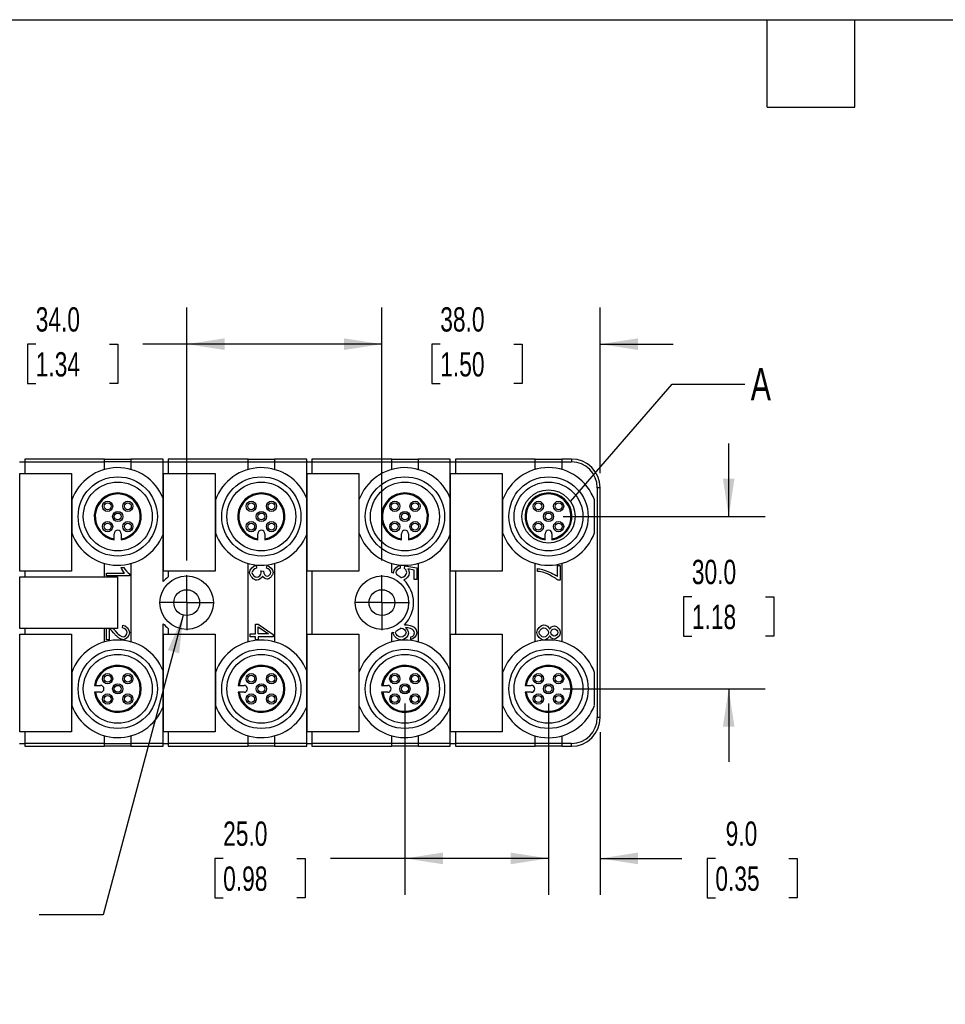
# Model space of a CAD drawing. Header units: millimetres. Extents: x 13 to 546, y 13 to 419.
# Tile 3 of 11: x 142 to 303, y 248 to 419. Entities that reach past the tile are written whole.
import ezdxf

# ---------------------------------------------------------------- set-up
doc = ezdxf.new("R2010")
doc.units = ezdxf.units.MM
doc.header["$LTSCALE"] = 2
doc.linetypes.add('SLD-Center', pattern=[19.05, 15.24, -1.27, 1.27, -1.27])
doc.linetypes.add('SLD-Solid', pattern=[0])
doc.layers.add('CENTER', color=40, linetype='SLD-Center')
doc.layers.add('DIMENSIONS', color=140, linetype='SLD-Solid', lineweight=25)
doc.layers.add('TEXT', color=140, linetype='SLD-Solid', lineweight=25)
doc.styles.add('SLDTEXTSTYLE0', font='TXT', dxfattribs={"width": 0.7})
doc.dimstyles.new('SLDDIMSTYLE0', dxfattribs={"dimtxt": 4.316016, "dimasz": 6.604, "dimexe": 0, "dimexo": 0.0625, "dimgap": 1.079004, "dimtad": 0, "dimtih": 1, "dimtoh": 1, "dimdec": 1, "dimrnd": 1e-09, "dimzin": 4, "dimdsep": 46, "dimtxsty": 'SLDTEXTSTYLE0', "dimsah": 1, "dimcen": 0.09, "dimadec": 0, "dimazin": 1, "dimtfac": 1, "dimtdec": 1, "dimtofl": 0, "dimtmove": 0, "dimatfit": 3, "dimfxl": 0, "dimfrac": 2, "dimtolj": 1, "dimtzin": 12, "dimarcsym": 0})
doc.dimstyles.new('SLDDIMSTYLE3', dxfattribs={"dimtxt": 4.316016, "dimasz": 6.604, "dimexe": 0, "dimexo": 0.0625, "dimgap": 1.079004, "dimtad": 0, "dimtih": 1, "dimtoh": 1, "dimdec": 1, "dimrnd": 1e-09, "dimzin": 4, "dimdsep": 46, "dimtxsty": 'SLDTEXTSTYLE0', "dimsah": 1, "dimcen": 0.09, "dimadec": 0, "dimazin": 1, "dimtfac": 1, "dimtdec": 1, "dimtmove": 0, "dimatfit": 0, "dimfxl": 0, "dimfrac": 2, "dimtolj": 1, "dimtzin": 12, "dimarcsym": 0})
doc.dimstyles.new('SLDDIMSTYLE4', dxfattribs={"dimtxt": 4.316016, "dimasz": 6.604, "dimexe": 0, "dimexo": 0.0625, "dimgap": 1.079004, "dimtad": 0, "dimtih": 1, "dimtoh": 1, "dimdec": 1, "dimrnd": 1e-09, "dimzin": 12, "dimdsep": 46, "dimtxsty": 'SLDTEXTSTYLE0', "dimsah": 1, "dimcen": 0, "dimadec": 0, "dimazin": 3, "dimtfac": 1, "dimtdec": 1, "dimtofl": 0, "dimtmove": 0, "dimatfit": 3, "dimfxl": 0, "dimfrac": 2, "dimtolj": 1, "dimtzin": 12, "dimarcsym": 0})
doc.dimstyles.new('SLDDIMSTYLE5', dxfattribs={"dimtxt": 0.18, "dimasz": 6.604, "dimexe": 0, "dimexo": 0.0625, "dimgap": 0, "dimtad": 0, "dimtih": 1, "dimtoh": 1, "dimdec": 0, "dimrnd": 1e-09, "dimzin": 0, "dimdsep": 46, "dimtxsty": 'Standard', "dimblk1": 'NONE', "dimblk2": 'NONE', "dimsah": 1, "dimcen": 0.09, "dimadec": 0, "dimazin": 0, "dimtfac": 6.604, "dimtdec": 0, "dimtofl": 0, "dimtmove": 0, "dimatfit": 3, "dimldrblk": 'NONE', "dimfxl": 0, "dimfrac": 2, "dimtolj": 1, "dimtzin": 0, "dimarcsym": 0})

# ---------------------------------------------------------------- blocks, each defined once
blk = doc.blocks.new('_D_6')
at = {"layer": 'DIMENSIONS'}
for p, q in [((208.68, 300.09), (208.68, 266.76)), ((233.68, 300.09), (233.68, 266.76)), ((177.03, 273.11), (175.58, 273.11)), ((175.58, 273.11), (175.58, 266.25)), ((189.86, 273.11), (191.31, 273.11)), ((191.31, 273.11), (191.31, 266.25)), ((208.68, 273.11), (195.71, 273.11)), ((233.68, 273.11), (208.68, 273.11)), ((175.58, 266.25), (177.03, 266.25)), ((191.31, 266.25), (189.86, 266.25))]:
    blk.add_line(p, q, dxfattribs=at)
for points in [[(208.68, 273.11), (215.28, 272.1), (215.28, 274.13)], [(233.68, 273.11), (227.07, 274.13), (227.07, 272.1)]]:
    blk.add_solid(points, dxfattribs=at)
at = {"layer": 'DIMENSIONS', "char_height": 4.233, "attachment_point": 1, "style": 'SLDTEXTSTYLE0'}
for s, insert in [('25.0', (177.03, 279.54)), ('0.98', (177.03, 271.71))]:
    blk.add_mtext(s, dxfattribs=dict(at, insert=insert))
blk = doc.blocks.new('_D_7')
at = {"layer": 'DIMENSIONS'}
for p, q in [((233.68, 300.09), (233.68, 266.76)), ((242.68, 295.09), (242.68, 266.76)), ((233.68, 273.11), (220.98, 273.11)), ((242.68, 273.11), (256.88, 273.11)), ((262.73, 273.11), (261.28, 273.11)), ((261.28, 273.11), (261.28, 266.25)), ((275.55, 273.11), (277, 273.11)), ((277, 273.11), (277, 266.25)), ((261.28, 266.25), (262.73, 266.25)), ((277, 266.25), (275.55, 266.25))]:
    blk.add_line(p, q, dxfattribs=at)
for points in [[(233.68, 273.11), (227.07, 274.13), (227.07, 272.1)], [(242.68, 273.11), (249.28, 272.1), (249.28, 274.13)]]:
    blk.add_solid(points, dxfattribs=at)
at = {"layer": 'DIMENSIONS', "char_height": 4.233, "attachment_point": 1, "style": 'SLDTEXTSTYLE0'}
for s, insert in [('9.0', (264.52, 279.54)), ('0.35', (262.73, 271.71))]:
    blk.add_mtext(s, dxfattribs=dict(at, insert=insert))
blk = doc.blocks.new('_D_8')
at = {"layer": 'DIMENSIONS'}
for p, q in [((265.05, 332.63), (265.05, 345.33)), ((236.22, 332.63), (271.4, 332.63)), ((258.64, 318.67), (257.19, 318.67)), ((257.19, 318.67), (257.19, 311.81)), ((271.47, 318.67), (272.91, 318.67)), ((272.91, 318.67), (272.91, 311.81)), ((257.19, 311.81), (258.64, 311.81)), ((272.91, 311.81), (271.47, 311.81)), ((236.22, 302.63), (271.4, 302.63)), ((265.05, 302.63), (265.05, 289.93))]:
    blk.add_line(p, q, dxfattribs=at)
for points in [[(265.05, 332.63), (266.07, 339.23), (264.04, 339.23)], [(265.05, 302.63), (264.04, 296.02), (266.07, 296.02)]]:
    blk.add_solid(points, dxfattribs=at)
at = {"layer": 'DIMENSIONS', "char_height": 4.233, "attachment_point": 1, "style": 'SLDTEXTSTYLE0'}
for s, insert in [('30.0', (258.64, 325.09)), ('1.18', (258.64, 317.26))]:
    blk.add_mtext(s, dxfattribs=dict(at, insert=insert))
blk = doc.blocks.new('_D_9')
at = {"layer": 'DIMENSIONS'}
for p, q in [((204.68, 324.96), (204.68, 368.98)), ((242.68, 340.17), (242.68, 368.98)), ((204.68, 362.63), (191.98, 362.63)), ((214.83, 362.63), (213.38, 362.63)), ((213.38, 362.63), (213.38, 355.77)), ((227.66, 362.63), (229.11, 362.63)), ((229.11, 362.63), (229.11, 355.77)), ((242.68, 362.63), (255.38, 362.63)), ((213.38, 355.77), (214.83, 355.77)), ((229.11, 355.77), (227.66, 355.77))]:
    blk.add_line(p, q, dxfattribs=at)
for points in [[(204.68, 362.63), (198.07, 363.64), (198.07, 361.61)], [(242.68, 362.63), (249.28, 361.61), (249.28, 363.64)]]:
    blk.add_solid(points, dxfattribs=at)
at = {"layer": 'DIMENSIONS', "char_height": 4.233, "attachment_point": 1, "style": 'SLDTEXTSTYLE0'}
for s, insert in [('38.0', (214.83, 369.05)), ('1.50', (214.83, 361.23))]:
    blk.add_mtext(s, dxfattribs=dict(at, insert=insert))
blk = doc.blocks.new('_D_10')
at = {"layer": 'DIMENSIONS'}
for p, q in [((170.68, 324.96), (170.68, 368.98)), ((204.68, 324.96), (204.68, 368.98)), ((144.39, 362.63), (142.94, 362.63)), ((142.94, 362.63), (142.94, 355.77)), ((157.22, 362.63), (158.67, 362.63)), ((158.67, 362.63), (158.67, 355.77)), ((170.68, 362.63), (163.07, 362.63)), ((204.68, 362.63), (170.68, 362.63)), ((142.94, 355.77), (144.39, 355.77)), ((158.67, 355.77), (157.22, 355.77))]:
    blk.add_line(p, q, dxfattribs=at)
for points in [[(170.68, 362.63), (177.28, 361.61), (177.28, 363.64)], [(204.68, 362.63), (198.07, 363.64), (198.07, 361.61)]]:
    blk.add_solid(points, dxfattribs=at)
at = {"layer": 'DIMENSIONS', "char_height": 4.233, "attachment_point": 1, "style": 'SLDTEXTSTYLE0'}
for s, insert in [('34.0', (144.39, 369.05)), ('1.34', (144.39, 361.23))]:
    blk.add_mtext(s, dxfattribs=dict(at, insert=insert))
blk = doc.blocks.new('_D_11')
at = {"layer": 'DIMENSIONS'}
for p, q in [((170.09, 315.45), (156.12, 263.31)), ((122.81, 269.57), (121.36, 269.57)), ((121.36, 269.57), (121.36, 262.71)), ((135.64, 269.57), (137.09, 269.57)), ((137.09, 269.57), (137.09, 262.71)), ((121.36, 262.71), (122.81, 262.71)), ((137.09, 262.71), (135.64, 262.71)), ((156.12, 263.31), (145.01, 263.31))]:
    blk.add_line(p, q, dxfattribs=at)
blk.add_solid([(170.09, 315.45), (167.4, 309.34), (169.37, 308.81)], dxfattribs=at)
at = {"layer": 'DIMENSIONS', "char_height": 4.233, "attachment_point": 1, "style": 'SLDTEXTSTYLE0'}
for s, insert in [('%%c', (121.35, 276)), ('4.5', (127.87, 276)), ('0.18', (122.81, 268.17)), ('THRU X2', (116.61, 260.35))]:
    blk.add_mtext(s, dxfattribs=dict(at, insert=insert))
blk = doc.blocks.new('SW_CENTERMARKSYMBOL_0')
at = {"layer": 'CENTER', "color": 0}
for p, q in [((0, 2.54), (0, 4.79)), ((0, 0), (0, 2.54)), ((-2.54, 0), (-4.79, 0)), ((0, 0), (-2.54, 0)), ((0, 0), (0, -2.54)), ((0, 0), (2.54, 0)), ((2.54, 0), (4.79, 0)), ((0, -2.54), (0, -4.79))]:
    blk.add_line(p, q, dxfattribs=at)
blk = doc.blocks.new('SW_CENTERMARKSYMBOL_1')
at = {"layer": 'CENTER', "color": 0}
for p, q in [((0, 2.54), (0, 4.79)), ((0, 0), (0, 2.54)), ((-2.54, 0), (-4.79, 0)), ((0, 0), (-2.54, 0)), ((0, 0), (0, -2.54)), ((0, 0), (2.54, 0)), ((2.54, 0), (4.79, 0)), ((0, -2.54), (0, -4.79))]:
    blk.add_line(p, q, dxfattribs=at)
blk = doc.blocks.new('_None')

msp = doc.modelspace()

# ---------------------------------------------------------------- linework, layer by layer
for p, q in [((141.58, 342.13), (142.48, 342.13)), ((156.38, 342.63), (142.48, 342.63)), ((142.48, 342.63), (142.48, 342.13)), ((142.48, 342.13), (156.38, 342.13)), ((142.48, 342.13), (142.48, 340.13)), ((156.38, 342.13), (156.38, 342.63)), ((156.38, 342.63), (160.98, 342.63)), ((156.38, 340.81), (156.38, 342.13)), ((160.98, 342.13), (156.38, 342.13)), ((166.58, 342.63), (160.98, 342.63)), ((160.98, 342.63), (160.98, 342.13)), ((160.98, 342.13), (166.58, 342.13)), ((160.98, 342.13), (160.98, 340.81)), ((166.58, 342.13), (166.58, 342.63)), ((166.58, 335.76), (166.58, 342.13)), ((166.58, 342.13), (167.48, 342.13)), ((181.38, 342.63), (167.48, 342.63)), ((167.48, 342.63), (167.48, 342.13)), ((167.48, 342.13), (181.38, 342.13)), ((167.48, 342.13), (167.48, 340.13)), ((181.38, 342.13), (181.38, 342.63)), ((181.38, 342.63), (185.98, 342.63)), ((181.38, 340.81), (181.38, 342.13)), ((181.38, 342.13), (185.98, 342.13)), ((191.58, 342.63), (185.98, 342.63)), ((185.98, 342.63), (185.98, 342.13)), ((185.98, 342.13), (191.58, 342.13)), ((185.98, 342.13), (185.98, 340.81)), ((191.58, 342.13), (191.58, 342.63)), ((191.58, 335.76), (191.58, 342.13)), ((191.58, 342.13), (192.48, 342.13)), ((206.38, 342.63), (192.48, 342.63)), ((192.48, 342.63), (192.48, 342.13)), ((192.48, 342.13), (206.38, 342.13)), ((192.48, 342.13), (192.48, 340.13)), ((206.38, 342.13), (206.38, 342.63)), ((206.38, 342.63), (210.98, 342.63)), ((206.38, 340.81), (206.38, 342.13)), ((206.38, 342.13), (210.98, 342.13)), ((216.58, 342.63), (210.98, 342.63)), ((210.98, 342.63), (210.98, 342.13)), ((210.98, 342.13), (216.58, 342.13)), ((210.98, 342.13), (210.98, 340.81)), ((216.58, 342.13), (216.58, 342.63)), ((216.58, 335.76), (216.58, 342.13)), ((216.58, 342.13), (217.48, 342.13)), ((231.38, 342.63), (217.48, 342.63)), ((217.48, 342.63), (217.48, 342.13)), ((217.48, 342.13), (231.38, 342.13)), ((217.48, 342.13), (217.48, 340.13)), ((231.38, 342.13), (231.38, 342.63)), ((231.38, 342.63), (235.98, 342.63)), ((231.38, 340.81), (231.38, 342.13)), ((231.38, 342.13), (235.98, 342.13)), ((237.68, 342.63), (235.98, 342.63)), ((235.98, 342.63), (235.98, 342.13)), ((235.98, 342.13), (237.68, 342.13)), ((235.98, 342.13), (235.98, 340.81)), ((237.68, 342.63), (237.68, 342.13)), ((141.63, 340.13), (150.63, 340.13)), ((141.63, 323.13), (141.63, 340.13)), ((150.63, 340.13), (150.63, 323.13)), ((166.63, 323.13), (166.63, 340.13)), ((166.63, 340.13), (175.63, 340.13)), ((175.63, 340.13), (175.63, 323.13)), ((191.63, 340.13), (200.63, 340.13)), ((191.63, 323.13), (191.63, 340.13)), ((200.63, 340.13), (200.63, 323.13)), ((216.63, 340.13), (225.63, 340.13)), ((216.63, 323.13), (216.63, 340.13)), ((225.63, 340.13), (225.63, 323.13)), ((242.18, 337.63), (242.18, 297.63)), ((242.68, 337.63), (242.18, 337.63)), ((242.68, 297.63), (242.68, 337.63)), ((158.08, 328.76), (158.08, 329.63)), ((159.28, 329.63), (159.28, 328.76)), ((166.58, 321.29), (166.58, 329.49)), ((183.08, 328.76), (183.08, 329.63)), ((184.28, 329.63), (184.28, 328.76)), ((191.58, 305.76), (191.58, 329.49)), ((208.08, 328.76), (208.08, 329.63)), ((209.28, 329.63), (209.28, 328.76)), ((216.58, 305.76), (216.58, 329.49)), ((233.08, 328.76), (233.08, 329.63)), ((234.28, 329.63), (234.28, 328.76)), ((156.38, 322.13), (156.38, 324.45)), ((160.98, 324.45), (160.98, 310.81)), ((181.38, 310.81), (181.38, 324.45)), ((182.77, 324.15), (182.84, 323.66)), ((184.6, 323.61), (184.69, 324.1)), ((185.98, 324.45), (185.98, 310.81)), ((206.38, 322.86), (206.38, 324.45)), ((207.83, 324.15), (207.87, 323.63)), ((208.61, 323.6), (208.67, 324.06)), ((208.67, 324.06), (210.73, 323.67)), ((210.98, 324.45), (210.98, 310.81)), ((231.38, 310.81), (231.38, 324.45)), ((235.25, 322.16), (235.25, 324.12)), ((235.25, 324.12), (235.73, 324.12)), ((235.73, 324.12), (235.73, 321.53)), ((235.98, 324.45), (235.98, 310.81)), ((150.63, 323.13), (141.63, 323.13)), ((142.48, 323.13), (142.48, 322.13)), ((156.71, 322.79), (159.84, 322.79)), ((156.71, 322.3), (156.71, 322.79)), ((160.73, 322.3), (156.71, 322.3)), ((159.25, 323.77), (159.72, 323.77)), ((160.73, 322.62), (160.73, 322.3)), ((175.63, 323.13), (166.63, 323.13)), ((167.48, 323.13), (167.48, 322.1)), ((183.61, 323.18), (184.04, 323.13)), ((200.63, 323.13), (191.63, 323.13)), ((192.48, 323.13), (192.48, 312.13)), ((210.26, 323.28), (209.18, 323.5)), ((210.26, 321.69), (210.26, 323.28)), ((210.73, 323.67), (210.73, 321.69)), ((225.63, 323.13), (216.63, 323.13)), ((217.48, 323.13), (217.48, 312.13)), ((231.78, 323.05), (231.78, 323.56)), ((141.63, 322.13), (158.63, 322.13)), ((141.63, 313.13), (141.63, 322.13)), ((158.63, 322.13), (158.63, 313.13)), ((210.73, 321.69), (210.26, 321.69)), ((235.73, 321.53), (235.35, 321.53)), ((159.52, 313.22), (159.57, 313.72)), ((166.58, 305.76), (166.58, 313.96)), ((182.68, 312.18), (182.68, 313.91)), ((182.68, 313.91), (183.14, 313.91)), ((183.14, 313.91), (185.73, 312.09)), ((158.63, 313.13), (141.63, 313.13)), ((141.63, 312.13), (150.63, 312.13)), ((141.63, 295.13), (141.63, 312.13)), ((142.48, 313.13), (142.48, 312.13)), ((150.63, 312.13), (150.63, 295.13)), ((156.38, 310.81), (156.38, 313.13)), ((156.71, 311.17), (156.71, 313.13)), ((157.18, 313.13), (157.18, 311.17)), ((166.63, 295.13), (166.63, 312.13)), ((166.63, 312.13), (175.63, 312.13)), ((167.48, 313.15), (167.48, 312.13)), ((175.63, 312.13), (175.63, 295.13)), ((181.73, 311.69), (181.73, 312.18)), ((181.73, 312.18), (182.68, 312.18)), ((183.14, 312.18), (183.14, 313.43)), ((183.14, 313.43), (184.94, 312.18)), ((184.94, 312.18), (183.14, 312.18)), ((185.73, 312.09), (185.73, 311.69)), ((191.63, 295.13), (191.63, 312.13)), ((191.63, 312.13), (200.63, 312.13)), ((200.63, 312.13), (200.63, 295.13)), ((206.38, 310.81), (206.38, 312.4)), ((216.63, 312.13), (225.63, 312.13)), ((216.63, 295.13), (216.63, 312.13)), ((225.63, 312.13), (225.63, 295.13)), ((157.18, 311.17), (156.71, 311.17)), ((182.68, 311.69), (181.73, 311.69)), ((182.68, 311.15), (182.68, 311.69)), ((183.14, 311.15), (182.68, 311.15)), ((185.73, 311.69), (183.14, 311.69)), ((183.14, 311.69), (183.14, 311.15)), ((209.73, 311.2), (209.69, 311.69)), ((154.81, 303.23), (155.68, 303.23)), ((155.68, 302.03), (154.81, 302.03)), ((179.81, 303.23), (180.68, 303.23)), ((180.68, 302.03), (179.81, 302.03)), ((204.81, 303.23), (205.68, 303.23)), ((205.68, 302.03), (204.81, 302.03)), ((229.81, 303.23), (230.68, 303.23)), ((230.68, 302.03), (229.81, 302.03)), ((166.58, 293.13), (166.58, 299.49)), ((191.58, 293.13), (191.58, 299.49)), ((216.58, 293.13), (216.58, 299.49)), ((242.68, 297.63), (242.18, 297.63)), ((150.63, 295.13), (141.63, 295.13)), ((142.48, 295.13), (142.48, 293.13)), ((175.63, 295.13), (166.63, 295.13)), ((167.48, 295.13), (167.48, 293.13)), ((200.63, 295.13), (191.63, 295.13)), ((192.48, 295.13), (192.48, 293.13)), ((225.63, 295.13), (216.63, 295.13)), ((217.48, 295.13), (217.48, 293.13)), ((141.58, 293.13), (142.48, 293.13)), ((156.38, 293.13), (142.48, 293.13)), ((142.48, 293.13), (142.48, 292.63)), ((156.38, 293.13), (156.38, 294.45)), ((156.38, 292.63), (156.38, 293.13)), ((156.38, 293.13), (160.98, 293.13)), ((160.98, 294.45), (160.98, 293.13)), ((166.58, 293.13), (160.98, 293.13)), ((160.98, 293.13), (160.98, 292.63)), ((166.58, 292.63), (166.58, 293.13)), ((166.58, 293.13), (167.48, 293.13)), ((181.38, 293.13), (167.48, 293.13)), ((167.48, 293.13), (167.48, 292.63)), ((181.38, 293.13), (181.38, 294.45)), ((181.38, 292.63), (181.38, 293.13)), ((185.98, 293.13), (181.38, 293.13)), ((185.98, 294.45), (185.98, 293.13)), ((191.58, 293.13), (185.98, 293.13)), ((185.98, 293.13), (185.98, 292.63)), ((191.58, 292.63), (191.58, 293.13)), ((191.58, 293.13), (192.48, 293.13)), ((206.38, 293.13), (192.48, 293.13)), ((192.48, 293.13), (192.48, 292.63)), ((206.38, 293.13), (206.38, 294.45)), ((206.38, 292.63), (206.38, 293.13)), ((210.98, 293.13), (206.38, 293.13)), ((210.98, 294.45), (210.98, 293.13)), ((210.98, 293.13), (210.98, 292.63)), ((216.58, 293.13), (210.98, 293.13)), ((216.58, 292.63), (216.58, 293.13)), ((216.58, 293.13), (217.48, 293.13)), ((231.38, 293.13), (217.48, 293.13)), ((217.48, 293.13), (217.48, 292.63)), ((231.38, 293.13), (231.38, 294.45)), ((231.38, 292.63), (231.38, 293.13)), ((235.98, 293.13), (231.38, 293.13)), ((235.98, 294.45), (235.98, 293.13)), ((237.68, 293.13), (235.98, 293.13)), ((235.98, 293.13), (235.98, 292.63)), ((237.68, 292.63), (237.68, 293.13)), ((142.48, 292.63), (156.38, 292.63)), ((160.98, 292.63), (156.38, 292.63)), ((160.98, 292.63), (166.58, 292.63)), ((167.48, 292.63), (181.38, 292.63)), ((185.98, 292.63), (181.38, 292.63)), ((185.98, 292.63), (191.58, 292.63)), ((192.48, 292.63), (206.38, 292.63)), ((210.98, 292.63), (206.38, 292.63)), ((210.98, 292.63), (216.58, 292.63)), ((217.48, 292.63), (231.38, 292.63)), ((235.98, 292.63), (231.38, 292.63)), ((235.98, 292.63), (237.68, 292.63))]:
    msp.add_line(p, q)
for centre, radius in [((158.68, 332.63), 6.9), ((183.68, 332.63), 6.9), ((208.68, 332.63), 6.9), ((233.68, 332.63), 6.9), ((158.68, 332.63), 6), ((183.68, 332.63), 6), ((208.68, 332.63), 6), ((233.68, 332.63), 6), ((156.91, 334.4), 0.888), ((156.91, 334.4), 0.6), ((160.44, 334.4), 0.888), ((160.44, 334.4), 0.6), ((181.91, 334.4), 0.888), ((181.91, 334.4), 0.6), ((185.44, 334.4), 0.888), ((185.44, 334.4), 0.6), ((206.91, 334.4), 0.888), ((206.91, 334.4), 0.6), ((210.44, 334.4), 0.888), ((210.44, 334.4), 0.6), ((231.91, 334.4), 0.888), ((231.91, 334.4), 0.6), ((235.44, 334.4), 0.888), ((235.44, 334.4), 0.6), ((158.68, 332.63), 0.889), ((158.68, 332.63), 0.6), ((183.68, 332.63), 0.888), ((183.68, 332.63), 0.6), ((208.68, 332.63), 0.888), ((208.68, 332.63), 0.6), ((233.68, 332.63), 0.888), ((233.68, 332.63), 0.6), ((156.91, 330.86), 0.888), ((156.91, 330.86), 0.6), ((160.44, 330.86), 0.889), ((160.44, 330.86), 0.6), ((181.91, 330.86), 0.888), ((181.91, 330.86), 0.6), ((185.44, 330.86), 0.889), ((185.44, 330.86), 0.6), ((206.91, 330.86), 0.888), ((206.91, 330.86), 0.6), ((210.44, 330.86), 0.889), ((210.44, 330.86), 0.6), ((231.91, 330.86), 0.889), ((231.91, 330.86), 0.6), ((235.44, 330.86), 0.889), ((235.44, 330.86), 0.6), ((170.68, 317.63), 4.65), ((204.68, 317.63), 4.65), ((170.68, 317.63), 2.25), ((204.68, 317.63), 2.25), ((158.68, 302.63), 6.9), ((158.68, 302.63), 6), ((183.68, 302.63), 6.9), ((183.68, 302.63), 6), ((208.68, 302.63), 6.9), ((208.68, 302.63), 6), ((233.68, 302.63), 6.9), ((233.68, 302.63), 6), ((156.91, 304.4), 0.889), ((160.44, 304.4), 0.888), ((181.91, 304.4), 0.888), ((185.44, 304.4), 0.888), ((206.91, 304.4), 0.889), ((210.44, 304.4), 0.888), ((231.91, 304.4), 0.889), ((235.44, 304.4), 0.888), ((156.91, 304.4), 0.6), ((158.68, 302.63), 0.889), ((160.44, 304.4), 0.6), ((181.91, 304.4), 0.6), ((183.68, 302.63), 0.888), ((185.44, 304.4), 0.6), ((206.91, 304.4), 0.6), ((208.68, 302.63), 0.888), ((210.44, 304.4), 0.6), ((231.91, 304.4), 0.6), ((233.68, 302.63), 0.888), ((235.44, 304.4), 0.6), ((156.91, 300.86), 0.888), ((158.68, 302.63), 0.6), ((160.44, 300.86), 0.888), ((181.91, 300.86), 0.888), ((183.68, 302.63), 0.6), ((185.44, 300.86), 0.888), ((206.91, 300.86), 0.888), ((208.68, 302.63), 0.6), ((210.44, 300.86), 0.888), ((231.91, 300.86), 0.889), ((233.68, 302.63), 0.6), ((235.44, 300.86), 0.888), ((156.91, 300.86), 0.6), ((160.44, 300.86), 0.6), ((181.91, 300.86), 0.6), ((185.44, 300.86), 0.6), ((206.91, 300.86), 0.6), ((210.44, 300.86), 0.6), ((231.91, 300.86), 0.6), ((235.44, 300.86), 0.6)]:
    msp.add_circle(centre, radius)
for centre, radius, start, end in [((158.68, 332.63), 8.5, 21.6567, 160.2501), ((183.68, 332.63), 8.5, 21.6567, 160.2501), ((208.68, 332.63), 8.5, 21.6567, 160.2501), ((233.68, 332.63), 8.5, 19.7499, 160.2501), ((237.68, 337.63), 5, 0, 90), ((237.68, 337.63), 4.5, 0, 90), ((158.68, 332.63), 4.1, 278.415, 261.585), ((158.68, 332.63), 3.92, 278.8089, 261.1911), ((183.68, 332.63), 4.1, 278.415, 261.585), ((183.68, 332.63), 3.92, 278.8089, 261.1911), ((208.68, 332.63), 4.1, 278.415, 261.585), ((208.68, 332.63), 3.92, 278.8089, 261.1911), ((233.68, 332.63), 4.1, 278.415, 261.585), ((233.68, 332.63), 3.92, 278.8089, 261.1911), ((158.68, 332.63), 8.5, 199.7499, 338.3433), ((158.68, 329.63), 0.6, 0, 180), ((183.68, 332.63), 8.5, 199.7499, 338.3433), ((183.68, 329.63), 0.6, 0, 180), ((208.68, 332.63), 8.5, 199.7499, 338.3433), ((208.68, 329.63), 0.6, 0, 180), ((233.68, 332.63), 8.5, 199.7499, 340.2501), ((233.68, 329.63), 0.6, 0, 180), ((204.68, 317.63), 5.5, 68.2353, 71.9955), ((204.68, 317.63), 5.5, 53.1528, 61.7508), ((170.68, 317.63), 5.5, 125.5785, 138.1982), ((204.68, 317.63), 5.5, 315.4704, 45.939), ((170.68, 317.63), 5.5, 221.8018, 234.4215), ((204.68, 317.63), 5.5, 288.0045, 291.0749), ((204.68, 317.63), 5.5, 297.2669, 306.4217), ((158.68, 302.63), 8.5, 21.6567, 160.2501), ((183.68, 302.63), 8.5, 21.6567, 160.2501), ((208.68, 302.63), 8.5, 21.6567, 160.2501), ((233.68, 302.63), 8.5, 19.7499, 160.2501), ((158.68, 302.63), 4.1, 188.415, 171.585), ((158.68, 302.63), 3.92, 188.8089, 171.1911), ((183.68, 302.63), 4.1, 188.415, 171.585), ((183.68, 302.63), 3.92, 188.8089, 171.1911), ((208.68, 302.63), 4.1, 188.415, 171.585), ((208.68, 302.63), 3.92, 188.8089, 171.1911), ((233.68, 302.63), 4.1, 188.415, 171.585), ((233.68, 302.63), 3.92, 188.8089, 171.1911), ((155.68, 302.63), 0.6, 270, 90), ((180.68, 302.63), 0.6, 270, 90), ((205.68, 302.63), 0.6, 270, 90), ((230.68, 302.63), 0.6, 270, 90), ((158.68, 302.63), 8.5, 199.7499, 338.3433), ((183.68, 302.63), 8.5, 199.7499, 338.3433), ((208.68, 302.63), 8.5, 199.7499, 338.3433), ((233.68, 302.63), 8.5, 199.7499, 340.2501), ((237.68, 297.63), 5, 270, 0), ((237.68, 297.63), 4.5, 270, 0)]:
    msp.add_arc(centre, radius, start, end)
for centre, major_axis, ratio, start_param, end_param in [((207.64, 323.18), (0.72, -1.09), 0.572564, 5.787014, 5.923051), ((157.61, 313.01), (0.866, -0.826), 0.228408, 1.074606, 1.476969), ((208.31, 312.84), (1.62, 0.67), 0.552495, 2.806775, 2.916659), ((207.77, 312.98), (0.371, 0.167), 0.400736, 0.727631, 0.931738)]:
    msp.add_ellipse(centre, major_axis=major_axis, ratio=ratio, start_param=start_param, end_param=end_param)
for points, knots in [([(150.68, 335.5), (150.68, 334.48), (150.68, 333.56), (150.68, 331.7), (150.68, 330.77), (150.68, 329.76)], [0, 0, 0, 0, 0.5, 0.5, 1, 1, 1, 1]), ([(166.58, 332.63), (166.58, 333.13), (166.58, 333.64), (166.58, 334.67), (166.58, 335.2), (166.58, 335.76)], [0, 0, 0, 0, 0.5, 0.5, 1, 1, 1, 1]), ([(175.68, 335.5), (175.68, 334.48), (175.68, 333.56), (175.68, 331.7), (175.68, 330.77), (175.68, 329.76)], [0, 0, 0, 0, 0.5, 0.5, 1, 1, 1, 1]), ([(191.58, 332.63), (191.58, 333.13), (191.58, 333.64), (191.58, 334.67), (191.58, 335.2), (191.58, 335.76)], [0, 0, 0, 0, 0.5, 0.5, 1, 1, 1, 1]), ([(200.68, 335.5), (200.68, 334.48), (200.68, 333.56), (200.68, 331.7), (200.68, 330.77), (200.68, 329.76)], [0, 0, 0, 0, 0.5, 0.5, 1, 1, 1, 1]), ([(216.58, 332.63), (216.58, 333.13), (216.58, 333.64), (216.58, 334.67), (216.58, 335.2), (216.58, 335.76)], [0, 0, 0, 0, 0.5, 0.5, 1, 1, 1, 1]), ([(225.68, 335.5), (225.68, 334.48), (225.68, 333.56), (225.68, 331.7), (225.68, 330.77), (225.68, 329.76)], [0, 0, 0, 0, 0.5, 0.5, 1, 1, 1, 1]), ([(166.58, 329.49), (166.58, 330.05), (166.58, 330.59), (166.58, 331.62), (166.58, 332.12), (166.58, 332.63)], [0, 0, 0, 0, 0.5, 0.5, 1, 1, 1, 1]), ([(191.58, 329.49), (191.58, 330.05), (191.58, 330.59), (191.58, 331.62), (191.58, 332.12), (191.58, 332.63)], [0, 0, 0, 0, 0.5, 0.5, 1, 1, 1, 1]), ([(216.58, 329.49), (216.58, 330.05), (216.58, 330.59), (216.58, 331.62), (216.58, 332.12), (216.58, 332.63)], [0, 0, 0, 0, 0.5, 0.5, 1, 1, 1, 1]), ([(206.72, 322.74), (206.71, 322.76), (206.71, 322.78), (206.71, 322.82), (206.71, 322.84), (206.71, 322.86)], [0, 0, 0, 0, 0.00636233, 0.00636233, 0.01272448, 0.01272448, 0.01272448, 0.01272448]), ([(231.78, 323.56), (231.87, 323.56), (232.12, 323.52), (232.81, 323.36), (233.89, 322.97), (234.83, 322.48), (235.17, 322.23), (235.25, 322.16)], [0, 0, 0, 0, 0.142857, 0.285714, 0.571429, 0.857143, 1, 1, 1, 1]), ([(159.62, 311.18), (159.53, 311.18), (159.27, 311.24), (158.8, 311.52), (158.35, 311.92), (158.08, 312.21), (157.95, 312.36)], [0, 0, 0, 0, 0.285714, 0.571429, 0.785714, 1, 1, 1, 1]), ([(207.05, 312.39), (207.05, 312.44), (207.07, 312.55), (207.15, 312.68), (207.2, 312.74)], [-1, -1, -1, -1, -0.8357482, -0.6716319, -0.6716319, -0.6716319, -0.6716319]), ([(150.68, 305.5), (150.68, 304.48), (150.68, 303.56), (150.68, 301.7), (150.68, 300.77), (150.68, 299.76)], [0, 0, 0, 0, 0.5, 0.5, 1, 1, 1, 1]), ([(166.58, 302.63), (166.58, 303.13), (166.58, 303.64), (166.58, 304.67), (166.58, 305.2), (166.58, 305.76)], [0, 0, 0, 0, 0.5, 0.5, 1, 1, 1, 1]), ([(175.68, 305.5), (175.68, 304.48), (175.68, 303.56), (175.68, 301.7), (175.68, 300.77), (175.68, 299.76)], [0, 0, 0, 0, 0.5, 0.5, 1, 1, 1, 1]), ([(191.58, 302.63), (191.58, 303.13), (191.58, 303.64), (191.58, 304.67), (191.58, 305.2), (191.58, 305.76)], [0, 0, 0, 0, 0.5, 0.5, 1, 1, 1, 1]), ([(200.68, 305.5), (200.68, 304.48), (200.68, 303.56), (200.68, 301.7), (200.68, 300.77), (200.68, 299.76)], [0, 0, 0, 0, 0.5, 0.5, 1, 1, 1, 1]), ([(216.58, 302.63), (216.58, 303.13), (216.58, 303.64), (216.58, 304.67), (216.58, 305.2), (216.58, 305.76)], [0, 0, 0, 0, 0.5, 0.5, 1, 1, 1, 1]), ([(225.68, 305.5), (225.68, 304.48), (225.68, 303.56), (225.68, 301.7), (225.68, 300.77), (225.68, 299.76)], [0, 0, 0, 0, 0.5, 0.5, 1, 1, 1, 1]), ([(166.58, 299.49), (166.58, 300.05), (166.58, 300.59), (166.58, 301.62), (166.58, 302.12), (166.58, 302.63)], [0, 0, 0, 0, 0.5, 0.5, 1, 1, 1, 1]), ([(191.58, 299.49), (191.58, 300.05), (191.58, 300.59), (191.58, 301.62), (191.58, 302.12), (191.58, 302.63)], [0, 0, 0, 0, 0.5, 0.5, 1, 1, 1, 1]), ([(216.58, 299.49), (216.58, 300.05), (216.58, 300.59), (216.58, 301.62), (216.58, 302.12), (216.58, 302.63)], [0, 0, 0, 0, 0.5, 0.5, 1, 1, 1, 1])]:
    msp.add_open_spline(points, degree=3, knots=knots)
for points in [[(241.68, 332.63), (241.68, 333.56), (241.68, 334.48), (241.68, 335.5)], [(241.68, 329.76), (241.68, 330.77), (241.68, 331.7), (241.68, 332.63)], [(158.08, 328.57), (158.08, 328.63), (158.08, 328.7), (158.08, 328.76)], [(159.28, 328.76), (159.28, 328.7), (159.28, 328.63), (159.28, 328.57)], [(183.08, 328.57), (183.08, 328.63), (183.08, 328.7), (183.08, 328.76)], [(184.28, 328.76), (184.28, 328.7), (184.28, 328.63), (184.28, 328.57)], [(208.08, 328.57), (208.08, 328.63), (208.08, 328.7), (208.08, 328.76)], [(209.28, 328.76), (209.28, 328.7), (209.28, 328.63), (209.28, 328.57)], [(233.08, 328.57), (233.08, 328.63), (233.08, 328.7), (233.08, 328.76)], [(234.28, 328.76), (234.28, 328.7), (234.28, 328.63), (234.28, 328.57)], [(181.64, 322.88), (181.64, 323.4), (182.27, 324.1), (182.77, 324.15)], [(184.69, 324.1), (185.18, 324.01), (185.73, 323.37), (185.73, 322.89)], [(206.71, 322.86), (206.71, 323.41), (207.32, 324.1), (207.83, 324.15)], [(159.84, 322.79), (159.67, 322.97), (159.33, 323.55), (159.25, 323.77)], [(159.72, 323.77), (159.92, 323.36), (160.47, 322.75), (160.73, 322.62)], [(182.89, 321.53), (182.37, 321.53), (181.64, 322.29), (181.64, 322.88)], [(182.84, 323.66), (182.42, 323.57), (182.05, 323.16), (182.05, 322.87)], [(182.05, 322.87), (182.05, 322.52), (182.53, 322.05), (182.89, 322.05)], [(182.89, 322.05), (183.22, 322.05), (183.66, 322.49), (183.66, 322.83)], [(183.88, 322.27), (183.8, 321.92), (183.28, 321.53), (182.89, 321.53)], [(183.66, 322.83), (183.66, 322.92), (183.64, 323.04), (183.61, 323.18)], [(184.69, 321.72), (184.43, 321.72), (184, 322), (183.88, 322.27)], [(184.04, 323.13), (184.03, 323.09), (184.03, 323.06), (184.03, 323.05)], [(184.03, 323.05), (184.03, 322.73), (184.36, 322.23), (184.7, 322.23)], [(185.32, 322.88), (185.32, 323.17), (184.96, 323.55), (184.6, 323.61)], [(185.73, 322.89), (185.73, 322.83), (185.7, 322.69), (185.61, 322.45), (185.46, 322.22), (185.27, 322.01), (185.07, 321.85), (184.86, 321.75), (184.74, 321.72), (184.69, 321.72)], [(184.7, 322.23), (184.97, 322.23), (185.32, 322.59), (185.32, 322.88)], [(207.87, 323.63), (207.49, 323.58), (207.11, 323.16), (207.11, 322.87)], [(207.11, 322.87), (207.11, 322.74), (207.18, 322.6), (207.28, 322.47)], [(208.09, 322.02), (208.51, 322.02), (209, 322.49), (209, 322.87)], [(209.43, 322.74), (209.43, 322.32), (208.98, 321.78), (208.5, 321.58)], [(209, 322.87), (209, 323.11), (208.79, 323.49), (208.61, 323.6)], [(209.18, 323.5), (209.35, 323.26), (209.43, 323.01), (209.43, 322.74)], [(232.88, 322.86), (232.54, 322.96), (232.18, 323.03), (231.78, 323.05)], [(235.35, 321.53), (234.94, 321.91), (233.59, 322.66), (232.88, 322.86)], [(159.57, 313.72), (160.14, 313.67), (160.73, 312.99), (160.73, 312.42)], [(208.6, 313.77), (209.36, 313.77), (209.92, 313.63), (210.27, 313.34)], [(231.64, 312.44), (231.64, 313.03), (232.35, 313.76), (232.87, 313.76)], [(232.87, 313.76), (233.26, 313.76), (233.79, 313.36), (233.88, 312.99)], [(157.95, 312.36), (157.59, 312.79), (157.32, 313.04), (157.19, 313.13)], [(158.19, 312.79), (158.73, 312.14), (159.35, 311.68), (159.63, 311.68)], [(160.32, 312.44), (160.32, 312.79), (159.89, 313.21), (159.52, 313.22)], [(160.73, 312.42), (160.73, 311.85), (160.09, 311.18), (159.62, 311.18)], [(159.63, 311.68), (159.92, 311.68), (160.32, 312.1), (160.32, 312.44)], [(208.01, 311.13), (207.94, 311.13), (207.77, 311.15), (207.5, 311.27), (207.23, 311.44), (206.98, 311.66), (206.79, 311.91), (206.67, 312.16), (206.64, 312.31), (206.64, 312.38)], [(207.98, 311.63), (207.55, 311.63), (207.05, 312.08), (207.05, 312.39)], [(208.87, 312.41), (208.87, 312.07), (208.39, 311.63), (207.98, 311.63)], [(208.01, 313.21), (208.39, 313.21), (208.87, 312.74), (208.87, 312.41)], [(209.31, 312.31), (209.31, 311.82), (208.58, 311.13), (208.01, 311.13)], [(208.77, 313.28), (209.04, 313.11), (209.31, 312.59), (209.31, 312.31)], [(210.19, 312.78), (210.03, 313.01), (209.37, 313.28), (208.77, 313.28)], [(210.73, 312.34), (210.73, 311.86), (210.2, 311.26), (209.73, 311.2)], [(210.11, 311.87), (210.25, 312.01), (210.32, 312.17), (210.32, 312.37)], [(210.32, 312.37), (210.32, 312.52), (210.28, 312.66), (210.19, 312.78)], [(210.27, 313.34), (210.57, 313.09), (210.73, 312.76), (210.73, 312.34)], [(232.86, 311.12), (232.34, 311.12), (231.64, 311.85), (231.64, 312.44)], [(232.05, 312.44), (232.05, 312.48), (232.07, 312.58), (232.14, 312.74), (232.26, 312.91), (232.4, 313.05), (232.57, 313.16), (232.73, 313.23), (232.83, 313.25), (232.87, 313.25)], [(232.85, 311.63), (232.5, 311.63), (232.05, 312.08), (232.05, 312.44)], [(233.67, 312.45), (233.67, 312.1), (233.21, 311.63), (232.85, 311.63)], [(232.87, 313.25), (233.21, 313.25), (233.67, 312.8), (233.67, 312.45)], [(233.88, 312.99), (234, 313.3), (234.41, 313.59), (234.7, 313.59)], [(234.07, 312.44), (234.07, 312.73), (234.43, 313.09), (234.71, 313.09)], [(234.69, 311.79), (234.43, 311.79), (234.07, 312.15), (234.07, 312.44)], [(235.73, 312.45), (235.73, 311.92), (235.12, 311.29), (234.68, 311.29)], [(235.32, 312.44), (235.32, 312.16), (234.96, 311.79), (234.69, 311.79)], [(234.7, 313.59), (235.13, 313.59), (235.73, 312.97), (235.73, 312.45)], [(234.71, 313.09), (234.96, 313.09), (235.32, 312.72), (235.32, 312.44)], [(209.69, 311.69), (209.88, 311.73), (210.02, 311.79), (210.11, 311.87)], [(233.88, 311.88), (233.76, 311.51), (233.23, 311.12), (232.86, 311.12)], [(234.68, 311.29), (234.41, 311.29), (234, 311.58), (233.88, 311.88)], [(241.68, 302.63), (241.68, 303.56), (241.68, 304.48), (241.68, 305.5)], [(154.62, 303.23), (154.68, 303.23), (154.75, 303.23), (154.81, 303.23)], [(154.81, 302.03), (154.75, 302.03), (154.68, 302.03), (154.62, 302.03)], [(179.62, 303.23), (179.68, 303.23), (179.75, 303.23), (179.81, 303.23)], [(179.81, 302.03), (179.75, 302.03), (179.68, 302.03), (179.62, 302.03)], [(204.62, 303.23), (204.68, 303.23), (204.75, 303.23), (204.81, 303.23)], [(204.81, 302.03), (204.75, 302.03), (204.68, 302.03), (204.62, 302.03)], [(229.62, 303.23), (229.68, 303.23), (229.75, 303.23), (229.81, 303.23)], [(229.81, 302.03), (229.75, 302.03), (229.68, 302.03), (229.62, 302.03)], [(241.68, 299.76), (241.68, 300.77), (241.68, 301.7), (241.68, 302.63)]]:
    msp.add_open_spline(points, degree=3)
at = {"layer": 'TEXT'}
for p, q in [((12.7, 419.1), (546.1, 419.1)), ((271.78, 403.86), (271.78, 419.1)), ((287.02, 403.86), (287.02, 419.1)), ((271.78, 403.86), (287.02, 403.86))]:
    msp.add_line(p, q, dxfattribs=at)
msp.add_circle((233.68, 332.63), 4.63, dxfattribs=at)

# ---------------------------------------------------------------- block references
at = {"layer": 'CENTER'}
for name, p in [('SW_CENTERMARKSYMBOL_1', (170.68, 317.63)), ('SW_CENTERMARKSYMBOL_0', (204.68, 317.63))]:
    msp.add_blockref(name, p, dxfattribs=at)

# ---------------------------------------------------------------- texts
at = {"layer": 'TEXT', "insert": (268.89, 358.48), "char_height": 5.64, "attachment_point": 1, "style": 'SLDTEXTSTYLE0'}
msp.add_mtext('A', dxfattribs=at)

# ---------------------------------------------------------------- dimensions: what is measured, and where the dimension line sits
at = {"layer": 'DIMENSIONS'}
for base, p1, p2, dimstyle, picture, middle in [((204.68, 362.63), (170.68, 322.42), (204.68, 322.42), 'SLDDIMSTYLE0', '_D_10', (150.8, 362.63)), ((204.68, 362.63), (242.68, 337.63), (204.68, 322.42), 'SLDDIMSTYLE3', '_D_9', (221.25, 362.63)), ((208.68, 273.11), (233.68, 302.63), (208.68, 302.63), 'SLDDIMSTYLE0', '_D_6', (183.45, 273.11)), ((242.68, 273.11), (233.68, 302.63), (242.68, 297.63), 'SLDDIMSTYLE3', '_D_7', (269.14, 273.11))]:
    dim = msp.add_linear_dim(base=base, p1=p1, p2=p2, dimstyle=dimstyle, dxfattribs=at)
    dim.commit()
    dim.dimension.update_dxf_attribs({"geometry": picture, "text_midpoint": middle, "dimtype": 160})
dim = msp.add_linear_dim(base=(265.05, 332.63), p1=(233.68, 302.63), p2=(233.68, 332.63), angle=90, dimstyle='SLDDIMSTYLE3', dxfattribs=at)
dim.commit()
dim.dimension.update_dxf_attribs({"geometry": '_D_8', "text_midpoint": (265.05, 318.67), "dimtype": 160})
dim = msp.add_diameter_dim_2p(p1=(171.26, 319.8), p2=(170.09, 315.45), text='<>\\PTHRU X2', dimstyle='SLDDIMSTYLE4', dxfattribs=at)
dim.commit()
dim.dimension.update_dxf_attribs({"geometry": '_D_11', "text_midpoint": (129.22, 266.14), "dimtype": 163})

# ---------------------------------------------------------------- leaders
at = {"layer": 'TEXT', "has_arrowhead": 0}
msp.add_leader([(237.51, 335.21), (255.19, 355.66), (267.89, 355.66)], dimstyle='SLDDIMSTYLE5', dxfattribs=at)

doc.saveas('drawing.dxf')
